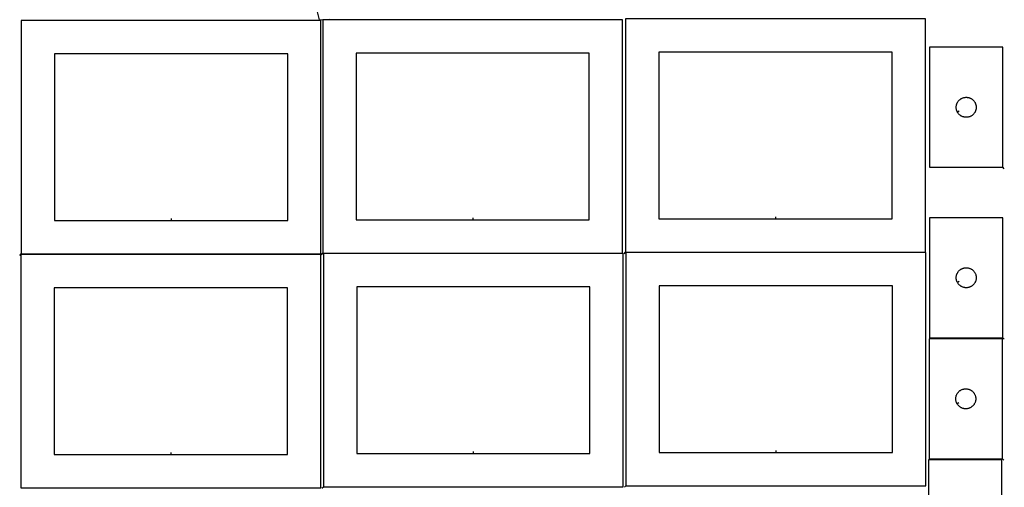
# Model space of a CAD drawing. Header units: millimetres. Extents: x 7 to 1493, y 7 to 2993.
# Tile 2 of 6: x 7 to 1485, y 1419 to 2120. Entities that reach past the tile are written whole.
import ezdxf

# ---------------------------------------------------------------- set-up
doc = ezdxf.new("R2010")
doc.units = ezdxf.units.MM
doc.layers.add('CUT', color=7, linetype='CONTINUOUS', true_color=0x000000)
doc.layers.add('LEADIN', color=1, linetype='CONTINUOUS', true_color=0xff0000)

msp = doc.modelspace()

# ---------------------------------------------------------------- linework, layer by layer
at = {"layer": 'CUT'}
msp.add_lwpolyline([(448.793774, 2150.606209), (456.573155, 2119.809197), (471.90388, 2121.112816)], dxfattribs=at)
for points in [[(9.157547, 1768.834197), (459.157547, 1768.834197), (459.157547, 2118.834197), (9.157547, 2118.834197)], [(461.814224, 1769.835662), (911.814224, 1769.835662), (911.814224, 2119.835662), (461.814224, 2119.835662)], [(916.326431, 1771.331512), (1366.326431, 1771.331512), (1366.326431, 2121.331512), (916.326431, 2121.331512)], [(234.157547, 1818.834197), (409.157547, 1818.834197), (409.157547, 2068.834197), (59.157547, 2068.834197), (59.157547, 1818.834197)], [(686.814224, 1819.835662), (861.814224, 1819.835662), (861.814224, 2069.835662), (511.814224, 2069.835662), (511.814224, 1819.835662)], [(1141.326431, 1821.331512), (1316.326431, 1821.331512), (1316.326431, 2071.331512), (966.326431, 2071.331512), (966.326431, 1821.331512)], [(1482.365595, 1898.773874), (1482.365595, 2078.773874), (1372.365595, 2078.773874), (1372.365595, 1898.773874)], [(1414.315644, 1981.388103), (1414.125413, 1981.724223), (1413.780061, 1982.415159), (1413.470735, 1983.122956), (1413.198256, 1983.845739), (1412.963347, 1984.58159), (1412.766629, 1985.328558), (1412.608626, 1986.084663), (1412.489755, 1986.847899), (1412.410332, 1987.616242), (1412.370568, 1988.387656), (1412.370568, 1989.160093), (1412.410332, 1989.931506), (1412.489755, 1990.69985), (1412.608626, 1991.463086), (1412.766629, 1992.21919), (1412.963347, 1992.966159), (1413.198256, 1993.70201), (1413.470735, 1994.424793), (1413.780061, 1995.13259), (1414.125413, 1995.823526), (1414.505875, 1996.495766), (1414.92044, 1997.14753), (1415.368006, 1997.777089), (1415.847388, 1998.382772), (1416.357314, 1998.962974), (1416.896432, 1999.516157), (1417.463313, 2000.040853), (1418.056453, 2000.535671), (1418.674278, 2000.999299), (1419.315152, 2001.430508), (1419.977374, 2001.828153), (1420.659188, 2002.191181), (1421.358786, 2002.518628), (1422.074313, 2002.809627), (1422.803872, 2003.063405), (1423.545528, 2003.27929), (1424.297314, 2003.45671), (1425.057236, 2003.595193), (1425.82328, 2003.694372), (1426.593413, 2003.753986), (1427.365595, 2003.773874), (1428.137776, 2003.753986), (1428.90791, 2003.694372), (1429.673953, 2003.595193), (1430.433876, 2003.45671), (1431.185662, 2003.27929), (1431.927317, 2003.063405), (1432.656876, 2002.809627), (1433.372403, 2002.518628), (1434.072002, 2002.191181), (1434.753816, 2001.828153), (1435.416038, 2001.430508), (1436.056911, 2000.999299), (1436.674737, 2000.535671), (1437.267877, 2000.040853), (1437.834757, 1999.516157), (1438.373875, 1998.962974), (1438.883801, 1998.382772), (1439.363183, 1997.777089), (1439.81075, 1997.14753), (1440.225314, 1996.495766), (1440.605777, 1995.823526), (1440.951129, 1995.13259), (1441.260454, 1994.424793), (1441.532933, 1993.70201), (1441.767843, 1992.966159), (1441.96456, 1992.21919), (1442.122564, 1991.463086), (1442.241435, 1990.69985), (1442.320858, 1989.931506), (1442.360622, 1989.160093), (1442.360622, 1988.387656), (1442.320858, 1987.616242), (1442.241435, 1986.847899), (1442.122564, 1986.084663), (1441.96456, 1985.328558), (1441.767843, 1984.58159), (1441.532933, 1983.845739), (1441.260454, 1983.122956), (1440.951129, 1982.415159), (1440.605777, 1981.724223), (1440.225314, 1981.051982), (1439.81075, 1980.400219), (1439.363183, 1979.77066), (1438.883801, 1979.164977), (1438.373875, 1978.584774), (1437.834757, 1978.031592), (1437.267877, 1977.506895), (1436.674737, 1977.012077), (1436.056911, 1976.548449), (1435.416038, 1976.117241), (1434.753816, 1975.719596), (1434.072002, 1975.356568), (1433.372403, 1975.029121), (1432.656876, 1974.738122), (1431.927317, 1974.484344), (1431.185662, 1974.268458), (1430.433876, 1974.091039), (1429.673953, 1973.952556), (1428.90791, 1973.853376), (1428.137776, 1973.793763), (1427.365595, 1973.773874), (1426.593413, 1973.793763), (1425.82328, 1973.853376), (1425.057236, 1973.952556), (1424.297314, 1974.091039), (1423.545528, 1974.268458), (1422.803872, 1974.484344), (1422.074313, 1974.738122), (1421.358786, 1975.029121), (1420.659188, 1975.356568), (1419.977374, 1975.719596), (1419.315152, 1976.117241), (1418.674278, 1976.548449), (1418.056453, 1977.012077), (1417.463313, 1977.506895), (1416.896432, 1978.031592), (1416.357314, 1978.584774), (1415.847388, 1979.164977), (1415.368006, 1979.77066), (1414.92044, 1980.400219), (1414.505875, 1981.051982)], [(1482.405405, 1643.207346), (1482.405405, 1823.207346), (1372.405405, 1823.207346), (1372.405405, 1643.207346)], [(8.845902, 1418.009856), (458.845902, 1418.009856), (458.845902, 1768.009856), (8.845902, 1768.009856)], [(462.703323, 1419.564788), (912.703323, 1419.564788), (912.703323, 1769.564788), (462.703323, 1769.564788)], [(916.544449, 1421.097747), (1366.544449, 1421.097747), (1366.544449, 1771.097747), (916.544449, 1771.097747)], [(1414.355454, 1725.821574), (1414.165223, 1726.157695), (1413.819871, 1726.84863), (1413.510545, 1727.556428), (1413.238067, 1728.27921), (1413.003157, 1729.015062), (1412.806439, 1729.76203), (1412.648436, 1730.518135), (1412.529565, 1731.281371), (1412.450142, 1732.049714), (1412.410378, 1732.821127), (1412.410378, 1733.593565), (1412.450142, 1734.364978), (1412.529565, 1735.133321), (1412.648436, 1735.896557), (1412.806439, 1736.652662), (1413.003157, 1737.399631), (1413.238067, 1738.135482), (1413.510545, 1738.858264), (1413.819871, 1739.566062), (1414.165223, 1740.256997), (1414.545686, 1740.929238), (1414.96025, 1741.581002), (1415.407816, 1742.21056), (1415.887198, 1742.816244), (1416.397124, 1743.396446), (1416.936243, 1743.949629), (1417.503123, 1744.474325), (1418.096263, 1744.969143), (1418.714088, 1745.432771), (1419.354962, 1745.863979), (1420.017184, 1746.261625), (1420.698998, 1746.624652), (1421.398596, 1746.9521), (1422.114124, 1747.243098), (1422.843682, 1747.496877), (1423.585338, 1747.712762), (1424.337124, 1747.890181), (1425.097046, 1748.028664), (1425.86309, 1748.127844), (1426.633224, 1748.187457), (1427.405405, 1748.207346), (1428.177586, 1748.187457), (1428.94772, 1748.127844), (1429.713764, 1748.028664), (1430.473686, 1747.890181), (1431.225472, 1747.712762), (1431.967127, 1747.496877), (1432.696686, 1747.243098), (1433.412214, 1746.9521), (1434.111812, 1746.624652), (1434.793626, 1746.261625), (1435.455848, 1745.863979), (1436.096721, 1745.432771), (1436.714547, 1744.969143), (1437.307687, 1744.474325), (1437.874567, 1743.949629), (1438.413685, 1743.396446), (1438.923612, 1742.816244), (1439.402994, 1742.21056), (1439.85056, 1741.581002), (1440.265124, 1740.929238), (1440.645587, 1740.256997), (1440.990939, 1739.566062), (1441.300264, 1738.858264), (1441.572743, 1738.135482), (1441.807653, 1737.399631), (1442.004371, 1736.652662), (1442.162374, 1735.896557), (1442.281245, 1735.133321), (1442.360668, 1734.364978), (1442.400432, 1733.593565), (1442.400432, 1732.821127), (1442.360668, 1732.049714), (1442.281245, 1731.281371), (1442.162374, 1730.518135), (1442.004371, 1729.76203), (1441.807653, 1729.015062), (1441.572743, 1728.27921), (1441.300264, 1727.556428), (1440.990939, 1726.84863), (1440.645587, 1726.157695), (1440.265124, 1725.485454), (1439.85056, 1724.83369), (1439.402994, 1724.204132), (1438.923612, 1723.598448), (1438.413685, 1723.018246), (1437.874567, 1722.465063), (1437.307687, 1721.940367), (1436.714547, 1721.445549), (1436.096721, 1720.981921), (1435.455848, 1720.550713), (1434.793626, 1720.153067), (1434.111812, 1719.79004), (1433.412214, 1719.462592), (1432.696686, 1719.171594), (1431.967127, 1718.917815), (1431.225472, 1718.70193), (1430.473686, 1718.524511), (1429.713764, 1718.386028), (1428.94772, 1718.286848), (1428.177586, 1718.227235), (1427.405405, 1718.207346), (1426.633224, 1718.227235), (1425.86309, 1718.286848), (1425.097046, 1718.386028), (1424.337124, 1718.524511), (1423.585338, 1718.70193), (1422.843682, 1718.917815), (1422.114124, 1719.171594), (1421.398596, 1719.462592), (1420.698998, 1719.79004), (1420.017184, 1720.153067), (1419.354962, 1720.550713), (1418.714088, 1720.981921), (1418.096263, 1721.445549), (1417.503123, 1721.940367), (1416.936243, 1722.465063), (1416.397124, 1723.018246), (1415.887198, 1723.598448), (1415.407816, 1724.204132), (1414.96025, 1724.83369), (1414.545686, 1725.485454)], [(233.845902, 1468.009856), (408.845902, 1468.009856), (408.845902, 1718.009856), (58.845902, 1718.009856), (58.845902, 1468.009856)], [(687.703323, 1469.564788), (862.703323, 1469.564788), (862.703323, 1719.564788), (512.703323, 1719.564788), (512.703323, 1469.564788)], [(1141.544449, 1471.097747), (1316.544449, 1471.097747), (1316.544449, 1721.097747), (966.544449, 1721.097747), (966.544449, 1471.097747)], [(1481.682749, 1461.605417), (1481.682749, 1641.605417), (1371.682749, 1641.605417), (1371.682749, 1461.605417)], [(1413.632798, 1544.219646), (1413.442567, 1544.555766), (1413.097215, 1545.246701), (1412.787889, 1545.954499), (1412.51541, 1546.677282), (1412.280501, 1547.413133), (1412.083783, 1548.160101), (1411.925779, 1548.916206), (1411.806909, 1549.679442), (1411.727486, 1550.447785), (1411.687722, 1551.219199), (1411.687722, 1551.991636), (1411.727486, 1552.763049), (1411.806909, 1553.531393), (1411.925779, 1554.294629), (1412.083783, 1555.050733), (1412.280501, 1555.797702), (1412.51541, 1556.533553), (1412.787889, 1557.256336), (1413.097215, 1557.964133), (1413.442567, 1558.655068), (1413.823029, 1559.327309), (1414.237594, 1559.979073), (1414.68516, 1560.608632), (1415.164542, 1561.214315), (1415.674468, 1561.794517), (1416.213586, 1562.3477), (1416.780467, 1562.872396), (1417.373606, 1563.367214), (1417.991432, 1563.830842), (1418.632306, 1564.262051), (1419.294528, 1564.659696), (1419.976342, 1565.022724), (1420.67594, 1565.350171), (1421.391467, 1565.64117), (1422.121026, 1565.894948), (1422.862682, 1566.110833), (1423.614468, 1566.288253), (1424.37439, 1566.426736), (1425.140434, 1566.525915), (1425.910567, 1566.585529), (1426.682749, 1566.605417), (1427.45493, 1566.585529), (1428.225064, 1566.525915), (1428.991107, 1566.426736), (1429.75103, 1566.288253), (1430.502816, 1566.110833), (1431.244471, 1565.894948), (1431.97403, 1565.64117), (1432.689557, 1565.350171), (1433.389156, 1565.022724), (1434.07097, 1564.659696), (1434.733192, 1564.262051), (1435.374065, 1563.830842), (1435.991891, 1563.367214), (1436.585031, 1562.872396), (1437.151911, 1562.3477), (1437.691029, 1561.794517), (1438.200955, 1561.214315), (1438.680337, 1560.608632), (1439.127904, 1559.979073), (1439.542468, 1559.327309), (1439.922931, 1558.655068), (1440.268283, 1557.964133), (1440.577608, 1557.256336), (1440.850087, 1556.533553), (1441.084997, 1555.797702), (1441.281714, 1555.050733), (1441.439718, 1554.294629), (1441.558589, 1553.531393), (1441.638012, 1552.763049), (1441.677776, 1551.991636), (1441.677776, 1551.219199), (1441.638012, 1550.447785), (1441.558589, 1549.679442), (1441.439718, 1548.916206), (1441.281714, 1548.160101), (1441.084997, 1547.413133), (1440.850087, 1546.677282), (1440.577608, 1545.954499), (1440.268283, 1545.246701), (1439.922931, 1544.555766), (1439.542468, 1543.883525), (1439.127904, 1543.231762), (1438.680337, 1542.602203), (1438.200955, 1541.99652), (1437.691029, 1541.416317), (1437.151911, 1540.863135), (1436.585031, 1540.338438), (1435.991891, 1539.84362), (1435.374065, 1539.379992), (1434.733192, 1538.948784), (1434.07097, 1538.551139), (1433.389156, 1538.188111), (1432.689557, 1537.860664), (1431.97403, 1537.569665), (1431.244471, 1537.315887), (1430.502816, 1537.100001), (1429.75103, 1536.922582), (1428.991107, 1536.784099), (1428.225064, 1536.684919), (1427.45493, 1536.625306), (1426.682749, 1536.605417), (1425.910567, 1536.625306), (1425.140434, 1536.684919), (1424.37439, 1536.784099), (1423.614468, 1536.922582), (1422.862682, 1537.100001), (1422.121026, 1537.315887), (1421.391467, 1537.569665), (1420.67594, 1537.860664), (1419.976342, 1538.188111), (1419.294528, 1538.551139), (1418.632306, 1538.948784), (1417.991432, 1539.379992), (1417.373606, 1539.84362), (1416.780467, 1540.338438), (1416.213586, 1540.863135), (1415.674468, 1541.416317), (1415.164542, 1541.99652), (1414.68516, 1542.602203), (1414.237594, 1543.231762), (1413.823029, 1543.883525)], [(1480.95997, 1280.003489), (1480.95997, 1460.003489), (1370.95997, 1460.003489), (1370.95997, 1280.003489)]]:
    msp.add_lwpolyline(points, close=True, dxfattribs=at)
at = {"layer": 'LEADIN'}
for p, q in [((1416.9265, 1982.865747), (1414.315644, 1981.388103)), ((1484.486915, 1896.652554), (1482.365595, 1898.773874)), ((234.157547, 1821.834197), (234.157547, 1818.834197)), ((686.814224, 1822.835662), (686.814224, 1819.835662)), ((1141.326431, 1824.331512), (1141.326431, 1821.331512)), ((7.036227, 1766.712877), (9.157547, 1768.834197)), ((459.692904, 1767.714342), (461.814224, 1769.835662)), ((914.205111, 1769.210191), (916.326431, 1771.331512)), ((1416.96631, 1727.299219), (1414.355454, 1725.821574)), ((1484.526725, 1641.086026), (1482.405405, 1643.207346)), ((1416.243654, 1545.69729), (1413.632798, 1544.219646)), ((233.845902, 1471.009856), (233.845902, 1468.009856)), ((687.703323, 1472.564788), (687.703323, 1469.564788)), ((1141.544449, 1474.097747), (1141.544449, 1471.097747)), ((1483.804069, 1459.484097), (1481.682749, 1461.605417)), ((460.582003, 1417.443468), (462.703323, 1419.564788)), ((914.423129, 1418.976427), (916.544449, 1421.097747))]:
    msp.add_line(p, q, dxfattribs=at)

doc.saveas('drawing.dxf')
